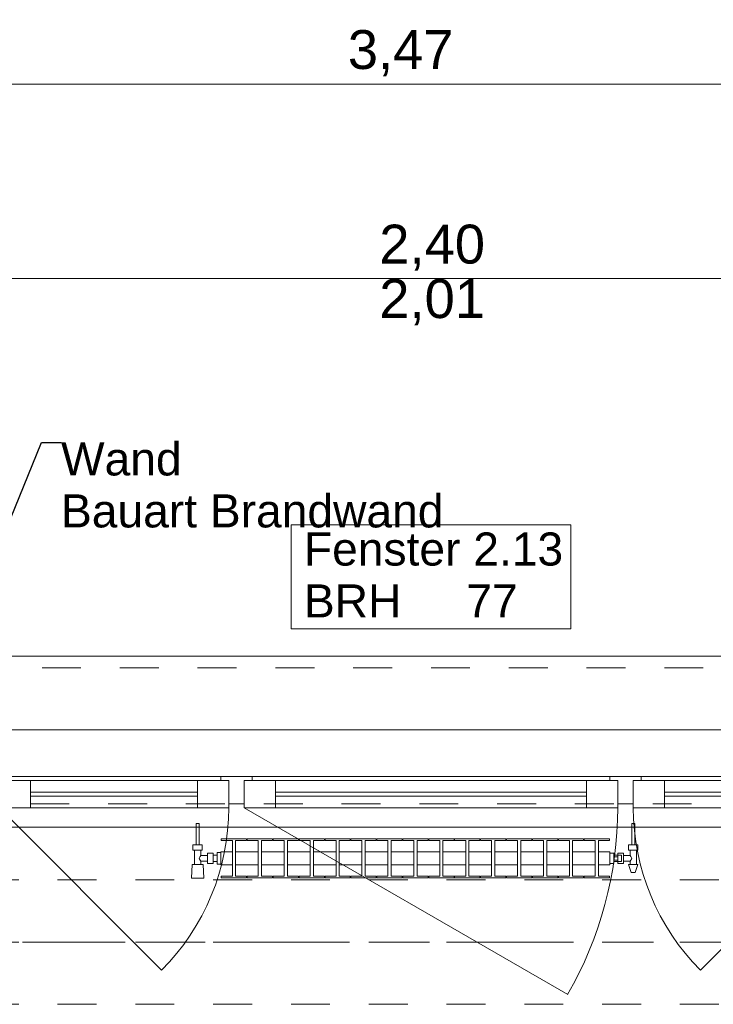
# Model space of a CAD drawing. Header units: metres. Extents: x -4 to 100, y -11 to 17.
# Tile 200 of 256: x 15.68 to 17.47, y 12.99 to 15.52. Entities that reach past the tile are written whole.
import ezdxf

# ---------------------------------------------------------------- set-up
doc = ezdxf.new("R2010")
doc.units = ezdxf.units.M
doc.header["$MEASUREMENT"] = 0
for name, pattern in [('Achse', [0.2, 0.1, -0.05, 0, -0.05]), ('Strichlinie doppelt', [0.546806, 0.264583, -0.105833, 0.070556, -0.105833]), ('Strichlinie eng', [0.115, 0.075, -0.04]), ('Untersicht', [0.1, 0.075, -0.025]), ('Wipeout_Contour', [1, 0, -1])]:
    doc.linetypes.add(name, pattern=pattern)
for name, color, linetype in [('152 - Bemaßung_ Beschriftung.Ausbau', 7, 'Continuous'), ('451 - Universal.Achsen Raster', 7, 'Continuous'), ('603 - Struktur.Bodenplatte_ Decke Roh', 7, 'Continuous'), ('604 - Struktur.Wand Aussen', 7, 'Continuous'), ('608 - Struktur.Träger', 7, 'Continuous'), ('650 - Abdeckung.Fußboden Aufbau', 7, 'Continuous'), ('801 - HKLSE.Heizung_ Klima_ Lüftung', 7, 'Continuous'), ('Neubau_653 - Abdeckung.TB Verkofferung', 7, 'Continuous')]:
    doc.layers.add(name, color=color, linetype=linetype)
doc.styles.add('ERSTELLTER_STIL_2', font='txt')
doc.dimstyles.new('ERSTELLTER_STIL__5', dxfattribs={"dimtxt": 0.1, "dimasz": 0.0532, "dimexe": 0.18, "dimexo": 0.0625, "dimgap": 0, "dimtad": 1, "dimtih": 1, "dimtoh": 1, "dimzin": 0, "dimdsep": 46, "dimtxsty": 'ERSTELLTER_STIL_2', "dimblk": 'ARROWHEAD_2', "dimblk1": 'ARROWHEAD_2', "dimblk2": 'ARROWHEAD_2', "dimcen": 0.09, "dimse1": 1, "dimse2": 1, "dimclrd": 7, "dimclre": 7, "dimclrt": 7, "dimazin": 0, "dimtfac": 1, "dimtdec": 4, "dimtmove": 0, "dimatfit": 3, "dimfxl": 1, "dimtolj": 1, "dimtzin": 0, "dimarcsym": 0})
doc.dimstyles.new('ERSTELLTER_STIL__8', dxfattribs={"dimtxt": 0.18, "dimasz": 0.03648, "dimexe": 0.18, "dimexo": 0.0625, "dimgap": 0, "dimtad": 0, "dimtih": 1, "dimtoh": 1, "dimdec": 4, "dimzin": 0, "dimdsep": 46, "dimcen": 0.09, "dimadec": 0, "dimazin": 0, "dimtfac": 1, "dimtdec": 4, "dimtmove": 0, "dimatfit": 3, "dimldrblk": 'ARROWHEAD_11', "dimfxl": 1, "dimtolj": 1, "dimtzin": 0, "dimarcsym": 0})

# ---------------------------------------------------------------- blocks, each defined once
blk = doc.blocks.new('ARROWHEAD_11')
at = {"color": 0, "linetype": 'Continuous', "lineweight": 0}
blk.add_line((0, 0), (-1, 0), dxfattribs=at)
at = {"color": 0, "linetype": 'Continuous', "lineweight": 0, "const_width": 0.25, "flags": 128}
blk.add_lwpolyline([(-0.125, 0, 1), (0.125, 0, 1)], format="xyb", close=True, dxfattribs=at)
blk = doc.blocks.new('*D291')
at = {"layer": '152 - Bemaßung_ Beschriftung.Ausbau', "color": 7, "linetype": 'Continuous', "lineweight": 5}
for p, q in [((15.54, 14.8025), (15.54, 14.9075)), ((15.5602, 14.89), (15.5198, 14.82)), ((17.9602, 14.89), (17.9198, 14.82)), ((14.273, 14.855), (15.54, 14.855)), ((15.54, 14.855), (17.94, 14.855))]:
    blk.add_line(p, q, dxfattribs=at)
at = {"layer": '152 - Bemaßung_ Beschriftung.Ausbau', "color": 7, "lineweight": 5, "char_height": 0.1, "attachment_point": 7, "style": 'ERSTELLTER_STIL_2'}
for s, insert in [('\\A1;{\\pql;\\fArial|b0|i0|c0|p38;2,40}', (16.607, 14.875)), ('\\A1;{\\pql;\\fArial|b0|i0|c0|p38;2,01}', (16.607, 14.735))]:
    blk.add_mtext(s, dxfattribs=dict(at, insert=insert))
blk = doc.blocks.new('ARROWHEAD_2')
at = {"color": 0, "linetype": 'Continuous', "lineweight": 0}
for p, q in [((-0.378, -0.655), (0.378, 0.655)), ((0, 0), (-1, 0))]:
    blk.add_line(p, q, dxfattribs=at)
blk = doc.blocks.new('*D292')
at = {"layer": '152 - Bemaßung_ Beschriftung.Ausbau', "color": 7, "linetype": 'Continuous', "lineweight": 5}
for p, q in [((17.94, 14.8025), (17.94, 14.9075)), ((17.9602, 14.89), (17.9198, 14.82)), ((19.1602, 14.89), (19.1198, 14.82)), ((15.54, 14.855), (17.94, 14.855)), ((17.94, 14.855), (19.14, 14.855))]:
    blk.add_line(p, q, dxfattribs=at)
at = {"layer": '152 - Bemaßung_ Beschriftung.Ausbau', "color": 7, "lineweight": 5, "insert": (18.407, 14.875), "char_height": 0.1, "attachment_point": 7, "style": 'ERSTELLTER_STIL_2'}
blk.add_mtext('\\A1;{\\pql;\\fArial|b0|i0|c0|p38;1,20}', dxfattribs=at)
blk = doc.blocks.new('*D326')
at = {"layer": '152 - Bemaßung_ Beschriftung.Ausbau', "color": 7, "linetype": 'Continuous', "lineweight": 5}
for p, q in [((15.0202, 15.39), (14.9798, 15.32)), ((15, 15.3025), (15, 15.4075)), ((18.4902, 15.39), (18.4498, 15.32)), ((14.84, 15.355), (15, 15.355)), ((15, 15.355), (18.47, 15.355))]:
    blk.add_line(p, q, dxfattribs=at)
at = {"layer": '152 - Bemaßung_ Beschriftung.Ausbau', "color": 7, "lineweight": 5, "char_height": 0.1, "attachment_point": 7, "style": 'ERSTELLTER_STIL_2'}
for s, insert in [('\\A1;{\\pql;\\fArial|b0|i0|c0|p38;3,47}', (16.5261, 15.375)), ('\\A1;{\\pql;\\fArial|b0|i0|c0|p38;13}', (18.298, 15.375))]:
    blk.add_mtext(s, dxfattribs=dict(at, insert=insert))
blk = doc.blocks.new('*D327')
at = {"layer": '152 - Bemaßung_ Beschriftung.Ausbau', "color": 7, "linetype": 'Continuous', "lineweight": 5}
for p, q in [((18.4902, 15.39), (18.4498, 15.32)), ((18.47, 15.3025), (18.47, 15.4075)), ((18.6202, 15.39), (18.5798, 15.32)), ((15, 15.355), (18.47, 15.355)), ((18.47, 15.355), (18.6, 15.355))]:
    blk.add_line(p, q, dxfattribs=at)
blk = doc.blocks.new('*D363')
at = {"layer": '152 - Bemaßung_ Beschriftung.Ausbau', "color": 7, "linetype": 'Continuous', "lineweight": 5}
for p, q in [((15.08, 15.8025), (15.08, 15.9075)), ((15.1002, 15.89), (15.0598, 15.82)), ((18.4002, 15.89), (18.3598, 15.82)), ((14.78, 15.855), (15.08, 15.855)), ((15.08, 15.855), (18.38, 15.855))]:
    blk.add_line(p, q, dxfattribs=at)
at = {"layer": '152 - Bemaßung_ Beschriftung.Ausbau', "color": 7, "lineweight": 5, "insert": (16.597, 15.875), "char_height": 0.1, "attachment_point": 7, "style": 'ERSTELLTER_STIL_2'}
blk.add_mtext('\\A1;{\\pql;\\fArial|b0|i0|c0|p38;3,30}', dxfattribs=at)
blk = doc.blocks.new('*D364')
at = {"layer": '152 - Bemaßung_ Beschriftung.Ausbau', "color": 7, "linetype": 'Continuous', "lineweight": 5}
for p, q in [((18.38, 15.8025), (18.38, 15.9075)), ((18.4002, 15.89), (18.3598, 15.82)), ((18.7002, 15.89), (18.6598, 15.82)), ((15.08, 15.855), (18.38, 15.855)), ((18.38, 15.855), (18.68, 15.855))]:
    blk.add_line(p, q, dxfattribs=at)
at = {"layer": '152 - Bemaßung_ Beschriftung.Ausbau', "color": 7, "lineweight": 5, "insert": (18.4541, 15.875), "char_height": 0.1, "attachment_point": 7, "style": 'ERSTELLTER_STIL_2'}
blk.add_mtext('\\A1;{\\pql;\\fArial|b0|i0|c0|p38;30}', dxfattribs=at)

msp = doc.modelspace()

# ---------------------------------------------------------------- linework, layer by layer
at = {"layer": '451 - Universal.Achsen Raster', "color": 160, "linetype": 'Strichlinie doppelt', "lineweight": 9, "true_color": 0x3232ff}
msp.add_line((64.935, 13.15), (-3.175, 13.15), dxfattribs=at)
at = {"layer": '603 - Struktur.Bodenplatte_ Decke Roh', "color": 7, "linetype": 'Continuous', "lineweight": 18, "flags": 128}
msp.add_lwpolyline([(47.48, 13.695), (14.78, 13.695), (14.78, 13.455), (14.78, 13), (14.84, 13), (14.84, 8.585), (13.03, 8.585), (13.03, 8.725), (11.41, 8.725), (11.41, 13), (11.48, 13), (11.48, 13.455), (11.48, 13.695), (-0.015, 13.695)], dxfattribs=at)
at = {"layer": '604 - Struktur.Wand Aussen', "color": 7, "linetype": 'Continuous', "lineweight": 9}
for p, q in [((17.84, 13.885), (15.64, 13.885)), ((15.63, 13.495), (16.0472, 13.0778)), ((17.85, 13.495), (17.4328, 13.0778))]:
    msp.add_line(p, q, dxfattribs=at)
at = {"layer": '604 - Struktur.Wand Aussen', "color": 7, "linetype": 'Strichlinie eng', "lineweight": 9}
msp.add_line((17.84, 13.855), (15.64, 13.855), dxfattribs=at)
at = {"layer": '604 - Struktur.Wand Aussen', "color": 7, "linetype": 'Continuous', "lineweight": 13}
for p, q in [((15.63, 13.565), (15.71, 13.565)), ((15.65, 13.575), (16.2, 13.575)), ((15.71, 13.565), (16.14, 13.565)), ((15.71, 13.565), (15.71, 13.495)), ((16.14, 13.495), (16.14, 13.565)), ((16.14, 13.565), (16.22, 13.565)), ((16.2, 13.565), (16.2, 13.575)), ((16.2, 13.575), (16.24, 13.575)), ((16.22, 13.565), (16.2, 13.565)), ((16.22, 13.505), (16.22, 13.565)), ((16.22, 13.565), (16.22, 13.495)), ((16.24, 13.575), (16.28, 13.575)), ((16.28, 13.565), (16.26, 13.565)), ((16.26, 13.565), (16.26, 13.505)), ((16.26, 13.495), (16.26, 13.565)), ((16.26, 13.565), (16.34, 13.565)), ((16.28, 13.575), (17.2, 13.575)), ((16.28, 13.575), (16.28, 13.565)), ((16.34, 13.565), (17.14, 13.565)), ((16.34, 13.565), (16.34, 13.495)), ((17.14, 13.495), (17.14, 13.565)), ((17.14, 13.565), (17.22, 13.565)), ((17.2, 13.565), (17.2, 13.575)), ((17.2, 13.575), (17.24, 13.575)), ((17.22, 13.565), (17.2, 13.565)), ((17.22, 13.505), (17.22, 13.565)), ((17.22, 13.565), (17.22, 13.495)), ((17.24, 13.575), (17.28, 13.575)), ((17.28, 13.565), (17.26, 13.565)), ((17.26, 13.565), (17.26, 13.505)), ((17.26, 13.495), (17.26, 13.565)), ((17.26, 13.565), (17.34, 13.565)), ((17.28, 13.575), (17.83, 13.575)), ((17.28, 13.575), (17.28, 13.565)), ((17.34, 13.565), (17.77, 13.565)), ((17.34, 13.565), (17.34, 13.495)), ((15.71, 13.535), (16.14, 13.535)), ((16.14, 13.525), (15.71, 13.525)), ((16.34, 13.535), (17.14, 13.535)), ((17.14, 13.525), (16.34, 13.525)), ((17.34, 13.535), (17.77, 13.535)), ((17.77, 13.525), (17.34, 13.525)), ((15.71, 13.495), (15.63, 13.495)), ((16.14, 13.495), (15.71, 13.495)), ((16.22, 13.495), (16.14, 13.495)), ((16.24, 13.505), (16.22, 13.505)), ((16.26, 13.505), (16.24, 13.505)), ((16.34, 13.495), (16.26, 13.495)), ((17.14, 13.495), (16.34, 13.495)), ((17.22, 13.495), (17.14, 13.495)), ((17.24, 13.505), (17.22, 13.505)), ((17.26, 13.505), (17.24, 13.505)), ((17.34, 13.495), (17.26, 13.495)), ((17.77, 13.495), (17.34, 13.495))]:
    msp.add_line(p, q, dxfattribs=at)
at = {"layer": '604 - Struktur.Wand Aussen', "color": 7, "linetype": 'Continuous', "lineweight": 9, "flags": 128}
msp.add_lwpolyline([(16.3806, 13.955), (17.0994, 13.955), (17.0994, 14.0886), (17.0994, 14.2221), (16.3806, 14.2221), (16.3806, 14.0886)], close=True, dxfattribs=at)
at = {"layer": '608 - Struktur.Träger', "color": 7, "linetype": 'Achse', "lineweight": 9}
msp.add_line((14.78, 13.15), (47.48, 13.15), dxfattribs=at)
at = {"layer": '608 - Struktur.Träger', "color": 7, "linetype": 'Untersicht', "lineweight": 13}
msp.add_line((14.78, 12.99), (47.48, 12.99), dxfattribs=at)
at = {"layer": '650 - Abdeckung.Fußboden Aufbau', "color": 7, "linetype": 'Continuous', "lineweight": 13, "flags": 128}
msp.add_lwpolyline([(18.37, 8.22), (18.37, 8.51), (18.47, 8.51), (18.47, 12.99), (18.37, 12.99), (18.37, 13.445), (15.09, 13.445), (15.09, 12.99), (15, 12.99)], dxfattribs=at)
at = {"layer": 'Neubau_653 - Abdeckung.TB Verkofferung', "color": 1, "linetype": 'Untersicht', "lineweight": 9}
msp.add_line((15.11, 13.505), (47.13, 13.505), dxfattribs=at)

# ---------------------------------------------------------------- texts
at = {"layer": '152 - Bemaßung_ Beschriftung.Ausbau', "color": 7, "linetype": 'Continuous', "lineweight": 9, "insert": (15.7886, 14.4341), "char_height": 0.085, "attachment_point": 1, "line_spacing_factor": 0.942728, "style": 'ERSTELLTER_STIL_2'}
msp.add_mtext('\\A1;{\\pql;\\fArial|b0|i0|c0|p38;Wand\\P\\pql;\\fArial|b0|i0|c0|p38;Bauart Brandwand}', dxfattribs=at)
at = {"layer": '604 - Struktur.Wand Aussen', "color": 7, "lineweight": 9, "char_height": 0.085, "style": 'ERSTELLTER_STIL_2'}
for s, insert, attachment_point in [('\\A1;{\\pql;\\pt0;\\fArial|b0|i0|c0|p38;Fenster 2.13}', (16.4132, 14.1163), 7), ('\\A1;{\\pql;\\pt0,0.05;\\fArial|b0|i0|c0|p38;77\\fArial|b0|i0|c0|p38;\\A1{\\H.66x;\\S^  ;}\\fArial|b0|i0|c0|p38;\\fArial|b0|i0|c0|p38;\\A1{\\H.66x;\\S^  ;}}', (16.8309, 14.0691), 1), ('\\A1;{\\pql;\\pt0;\\fArial|b0|i0|c0|p38;}', (16.9599, 14.0886), 1), ('\\A1;{\\pql;\\pt0;\\fArial|b0|i0|c0|p38;BRH}', (16.4132, 14.0691), 1)]:
    msp.add_mtext(s, dxfattribs=dict(at, insert=insert, attachment_point=attachment_point))

# ---------------------------------------------------------------- dimensions: what is measured, and where the dimension line sits
at = {"layer": '152 - Bemaßung_ Beschriftung.Ausbau', "color": 7, "linetype": 'Continuous', "lineweight": 5}
for base, p1, p2, picture, middle in [((17.94, 14.855), (15.54, 13.575), (17.94, 13.575), '*D291', (16.7369, 14.925)), ((19.14, 14.855), (17.94, 13.575), (19.14, 13.575), '*D292', (18.5369, 14.925))]:
    dim = msp.add_linear_dim(base=base, p1=p1, p2=p2, angle=0, dimstyle='ERSTELLTER_STIL__5', dxfattribs=at)
    dim.commit()
    dim.dimension.update_dxf_attribs({"geometry": picture, "text_midpoint": middle, "dimtype": 160})

# ---------------------------------------------------------------- next in the draw order: wipeouts: each hides what was drawn before it
at = {"color": 254, "linetype": 'Wipeout_Contour', "lineweight": 0, "ltscale": 5219.756788}
msp.add_wipeout([(16.2, 13.3817), (16.2, 13.3483), (16.2292, 13.3483), (16.2292, 13.3192), (16.2008, 13.3192), (16.2008, 13.315), (16.2658, 13.315), (16.2658, 13.3192), (16.2375, 13.3192), (16.2375, 13.3483), (16.2958, 13.3483), (16.2958, 13.3192), (16.2675, 13.3192), (16.2675, 13.315), (16.3325, 13.315), (16.3325, 13.3192), (16.3042, 13.3192), (16.3042, 13.3483), (16.3625, 13.3483), (16.3625, 13.3192), (16.3342, 13.3192), (16.3342, 13.315), (16.3992, 13.315), (16.3992, 13.3192), (16.3708, 13.3192), (16.3708, 13.3483), (16.4292, 13.3483), (16.4292, 13.3192), (16.4008, 13.3192), (16.4008, 13.315), (16.4658, 13.315), (16.4658, 13.3192), (16.4375, 13.3192), (16.4375, 13.3483), (16.4958, 13.3483), (16.4958, 13.3192), (16.4675, 13.3192), (16.4675, 13.315), (16.5325, 13.315), (16.5325, 13.3192), (16.5042, 13.3192), (16.5042, 13.3483), (16.5625, 13.3483), (16.5625, 13.3192), (16.5342, 13.3192), (16.5342, 13.315), (16.5992, 13.315), (16.5992, 13.3192), (16.5708, 13.3192), (16.5708, 13.3483), (16.6292, 13.3483), (16.6292, 13.3192), (16.6008, 13.3192), (16.6008, 13.315), (16.6658, 13.315), (16.6658, 13.3192), (16.6375, 13.3192), (16.6375, 13.3483), (16.6958, 13.3483), (16.6958, 13.3192), (16.6675, 13.3192), (16.6675, 13.315), (16.7325, 13.315), (16.7325, 13.3192), (16.7042, 13.3192), (16.7042, 13.3483), (16.7625, 13.3483), (16.7625, 13.3192), (16.7342, 13.3192), (16.7342, 13.315), (16.7992, 13.315), (16.7992, 13.3192), (16.7708, 13.3192), (16.7708, 13.3483), (16.8292, 13.3483), (16.8292, 13.3192), (16.8008, 13.3192), (16.8008, 13.315), (16.8658, 13.315), (16.8658, 13.3192), (16.8375, 13.3192), (16.8375, 13.3483), (16.8958, 13.3483), (16.8958, 13.3192), (16.8675, 13.3192), (16.8675, 13.315), (16.9325, 13.315), (16.9325, 13.3192), (16.9042, 13.3192), (16.9042, 13.3483), (16.9625, 13.3483), (16.9625, 13.3192), (16.9342, 13.3192), (16.9342, 13.315), (16.9992, 13.315), (16.9992, 13.3192), (16.9708, 13.3192), (16.9708, 13.3483), (17.0292, 13.3483), (17.0292, 13.3192), (17.0008, 13.3192), (17.0008, 13.315), (17.0658, 13.315), (17.0658, 13.3192), (17.0375, 13.3192), (17.0375, 13.3483), (17.0958, 13.3483), (17.0958, 13.3192), (17.0675, 13.3192), (17.0675, 13.315), (17.1325, 13.315), (17.1325, 13.3192), (17.1042, 13.3192), (17.1042, 13.3483), (17.1625, 13.3483), (17.1625, 13.3192), (17.1342, 13.3192), (17.1342, 13.315), (17.1992, 13.315), (17.1992, 13.3192), (17.1708, 13.3192), (17.1708, 13.3483), (17.2, 13.3483), (17.2, 13.3817), (17.1708, 13.3817), (17.1708, 13.4108), (17.1992, 13.4108), (17.1992, 13.415), (17.1342, 13.415), (17.1342, 13.4108), (17.1625, 13.4108), (17.1625, 13.3817), (17.1042, 13.3817), (17.1042, 13.4108), (17.1325, 13.4108), (17.1325, 13.415), (17.0675, 13.415), (17.0675, 13.4108), (17.0958, 13.4108), (17.0958, 13.3817), (17.0375, 13.3817), (17.0375, 13.4108), (17.0658, 13.4108), (17.0658, 13.415), (17.0008, 13.415), (17.0008, 13.4108), (17.0292, 13.4108), (17.0292, 13.3817), (16.9708, 13.3817), (16.9708, 13.4108), (16.9992, 13.4108), (16.9992, 13.415), (16.9342, 13.415), (16.9342, 13.4108), (16.9625, 13.4108), (16.9625, 13.3817), (16.9042, 13.3817), (16.9042, 13.4108), (16.9325, 13.4108), (16.9325, 13.415), (16.8675, 13.415), (16.8675, 13.4108), (16.8958, 13.4108), (16.8958, 13.3817), (16.8375, 13.3817), (16.8375, 13.4108), (16.8658, 13.4108), (16.8658, 13.415), (16.8008, 13.415), (16.8008, 13.4108), (16.8292, 13.4108), (16.8292, 13.3817), (16.7708, 13.3817), (16.7708, 13.4108), (16.7992, 13.4108), (16.7992, 13.415), (16.7342, 13.415), (16.7342, 13.4108), (16.7625, 13.4108), (16.7625, 13.3817), (16.7042, 13.3817), (16.7042, 13.4108), (16.7325, 13.4108), (16.7325, 13.415), (16.6675, 13.415), (16.6675, 13.4108), (16.6958, 13.4108), (16.6958, 13.3817), (16.6375, 13.3817), (16.6375, 13.4108), (16.6658, 13.4108), (16.6658, 13.415), (16.6008, 13.415), (16.6008, 13.4108), (16.6292, 13.4108), (16.6292, 13.3817), (16.5708, 13.3817), (16.5708, 13.4108), (16.5992, 13.4108), (16.5992, 13.415), (16.5342, 13.415), (16.5342, 13.4108), (16.5625, 13.4108), (16.5625, 13.3817), (16.5042, 13.3817), (16.5042, 13.4108), (16.5325, 13.4108), (16.5325, 13.415), (16.4675, 13.415), (16.4675, 13.4108), (16.4958, 13.4108), (16.4958, 13.3817), (16.4375, 13.3817), (16.4375, 13.4108), (16.4658, 13.4108), (16.4658, 13.415), (16.4008, 13.415), (16.4008, 13.4108), (16.4292, 13.4108), (16.4292, 13.3817), (16.3708, 13.3817), (16.3708, 13.4108), (16.3992, 13.4108), (16.3992, 13.415), (16.3342, 13.415), (16.3342, 13.4108), (16.3625, 13.4108), (16.3625, 13.3817), (16.3042, 13.3817), (16.3042, 13.4108), (16.3325, 13.4108), (16.3325, 13.415), (16.2675, 13.415), (16.2675, 13.4108), (16.2958, 13.4108), (16.2958, 13.3817), (16.2375, 13.3817), (16.2375, 13.4108), (16.2658, 13.4108), (16.2658, 13.415), (16.2008, 13.415), (16.2008, 13.4108), (16.2292, 13.4108), (16.2292, 13.3817)], dxfattribs=at).dxf.layer = '801 - HKLSE.Heizung_ Klima_ Lüftung'

# ---------------------------------------------------------------- next in the draw order: linework, layer by layer
at = {"layer": '604 - Struktur.Wand Aussen', "color": 7, "linetype": 'Continuous', "lineweight": 9}
msp.add_line((16.26, 13.495), (17.0914, 13.015), dxfattribs=at)
at = {"layer": '801 - HKLSE.Heizung_ Klima_ Lüftung', "color": 7, "linetype": 'Continuous', "lineweight": 5}
for p, q in [((16.2292, 13.4108), (16.2292, 13.3192)), ((16.2375, 13.3192), (16.2375, 13.4108)), ((16.2375, 13.4108), (16.2658, 13.4108)), ((16.2658, 13.4108), (16.2658, 13.415)), ((16.2675, 13.415), (16.2675, 13.4108)), ((16.3325, 13.415), (16.2675, 13.415)), ((16.2675, 13.415), (16.2675, 13.4108)), ((16.2675, 13.4108), (16.2958, 13.4108)), ((16.2958, 13.4108), (16.2958, 13.3192)), ((16.3042, 13.3192), (16.3042, 13.4108)), ((16.3042, 13.4108), (16.3325, 13.4108)), ((16.3325, 13.4108), (16.3325, 13.415)), ((16.3325, 13.4108), (16.3325, 13.415)), ((16.3992, 13.415), (16.3342, 13.415)), ((16.3342, 13.415), (16.3342, 13.4108)), ((16.3342, 13.4108), (16.3625, 13.4108)), ((16.3625, 13.4108), (16.3625, 13.3192)), ((16.3708, 13.3192), (16.3708, 13.4108)), ((16.3708, 13.4108), (16.3992, 13.4108)), ((16.3992, 13.4108), (16.3992, 13.415)), ((16.3992, 13.4108), (16.3992, 13.415)), ((16.4658, 13.415), (16.4008, 13.415)), ((16.4008, 13.415), (16.4008, 13.4108)), ((16.4008, 13.4108), (16.4292, 13.4108)), ((16.4292, 13.4108), (16.4292, 13.3192)), ((16.4375, 13.3192), (16.4375, 13.4108)), ((16.4375, 13.4108), (16.4658, 13.4108)), ((16.4658, 13.4108), (16.4658, 13.415)), ((16.4675, 13.415), (16.4675, 13.4108)), ((16.5325, 13.415), (16.4675, 13.415)), ((16.4675, 13.415), (16.4675, 13.4108)), ((16.4675, 13.4108), (16.4958, 13.4108)), ((16.4958, 13.4108), (16.4958, 13.3192)), ((16.5042, 13.3192), (16.5042, 13.4108)), ((16.5042, 13.4108), (16.5325, 13.4108)), ((16.5325, 13.4108), (16.5325, 13.415)), ((16.5325, 13.4108), (16.5325, 13.415)), ((16.5992, 13.415), (16.5342, 13.415)), ((16.5342, 13.415), (16.5342, 13.4108)), ((16.5342, 13.4108), (16.5625, 13.4108)), ((16.5625, 13.4108), (16.5625, 13.3192)), ((16.5708, 13.3192), (16.5708, 13.4108)), ((16.5708, 13.4108), (16.5992, 13.4108)), ((16.5992, 13.4108), (16.5992, 13.415)), ((16.6008, 13.415), (16.6008, 13.4108)), ((16.6658, 13.415), (16.6008, 13.415)), ((16.6008, 13.415), (16.6008, 13.4108)), ((16.6008, 13.4108), (16.6292, 13.4108)), ((16.6292, 13.4108), (16.6292, 13.3192)), ((16.6375, 13.3192), (16.6375, 13.4108)), ((16.6375, 13.4108), (16.6658, 13.4108)), ((16.6658, 13.4108), (16.6658, 13.415)), ((16.7325, 13.415), (16.6675, 13.415)), ((16.6675, 13.415), (16.6675, 13.4108)), ((16.6675, 13.4108), (16.6958, 13.4108)), ((16.6958, 13.4108), (16.6958, 13.3192)), ((16.7042, 13.3192), (16.7042, 13.4108)), ((16.7042, 13.4108), (16.7325, 13.4108)), ((16.7325, 13.4108), (16.7325, 13.415)), ((16.7325, 13.4108), (16.7325, 13.415)), ((16.7992, 13.415), (16.7342, 13.415)), ((16.7342, 13.415), (16.7342, 13.4108)), ((16.7342, 13.4108), (16.7625, 13.4108)), ((16.7625, 13.4108), (16.7625, 13.3192)), ((16.7708, 13.3192), (16.7708, 13.4108)), ((16.7708, 13.4108), (16.7992, 13.4108)), ((16.7992, 13.4108), (16.7992, 13.415)), ((16.7992, 13.4108), (16.7992, 13.415)), ((16.8008, 13.415), (16.8008, 13.4108)), ((16.8658, 13.415), (16.8008, 13.415)), ((16.8008, 13.415), (16.8008, 13.4108)), ((16.8008, 13.4108), (16.8292, 13.4108)), ((16.8292, 13.4108), (16.8292, 13.3192)), ((16.8375, 13.3192), (16.8375, 13.4108)), ((16.8375, 13.4108), (16.8658, 13.4108)), ((16.8658, 13.4108), (16.8658, 13.415)), ((16.9325, 13.415), (16.8675, 13.415)), ((16.8675, 13.415), (16.8675, 13.4108)), ((16.8675, 13.4108), (16.8958, 13.4108)), ((16.8958, 13.4108), (16.8958, 13.3192)), ((16.9042, 13.3192), (16.9042, 13.4108)), ((16.9042, 13.4108), (16.9325, 13.4108)), ((16.9325, 13.4108), (16.9325, 13.415)), ((16.9992, 13.415), (16.9342, 13.415)), ((16.9342, 13.415), (16.9342, 13.4108)), ((16.9342, 13.4108), (16.9625, 13.4108)), ((16.9625, 13.4108), (16.9625, 13.3192)), ((16.9708, 13.3192), (16.9708, 13.4108)), ((16.9708, 13.4108), (16.9992, 13.4108)), ((16.9992, 13.4108), (16.9992, 13.415)), ((16.9992, 13.4108), (16.9992, 13.415)), ((17.0008, 13.415), (17.0008, 13.4108)), ((17.0658, 13.415), (17.0008, 13.415)), ((17.0008, 13.415), (17.0008, 13.4108)), ((17.0008, 13.4108), (17.0292, 13.4108)), ((17.0292, 13.4108), (17.0292, 13.3192)), ((17.0375, 13.3192), (17.0375, 13.4108)), ((17.0375, 13.4108), (17.0658, 13.4108)), ((17.0658, 13.4108), (17.0658, 13.415)), ((17.0675, 13.415), (17.0675, 13.4108)), ((17.1325, 13.415), (17.0675, 13.415)), ((17.0675, 13.415), (17.0675, 13.4108)), ((17.0675, 13.4108), (17.0958, 13.4108)), ((17.0958, 13.4108), (17.0958, 13.3192)), ((17.1042, 13.3192), (17.1042, 13.4108)), ((17.1042, 13.4108), (17.1325, 13.4108)), ((17.1325, 13.4108), (17.1325, 13.415)), ((17.1325, 13.4108), (17.1325, 13.415)), ((17.1342, 13.415), (17.1342, 13.4108)), ((17.1342, 13.415), (17.1342, 13.4108)), ((17.1342, 13.4108), (17.1625, 13.4108)), ((17.1625, 13.4108), (17.1625, 13.3192)), ((17.1708, 13.3192), (17.1708, 13.4108)), ((16.2375, 13.3817), (16.2958, 13.3817)), ((16.3042, 13.3817), (16.3625, 13.3817)), ((16.3708, 13.3817), (16.4292, 13.3817)), ((16.4375, 13.3817), (16.4958, 13.3817)), ((16.5042, 13.3817), (16.5625, 13.3817)), ((16.5708, 13.3817), (16.6292, 13.3817)), ((16.6375, 13.3817), (16.6958, 13.3817)), ((16.7042, 13.3817), (16.7625, 13.3817)), ((16.7708, 13.3817), (16.8292, 13.3817)), ((16.8375, 13.3817), (16.8958, 13.3817)), ((16.9042, 13.3817), (16.9625, 13.3817)), ((16.9708, 13.3817), (17.0292, 13.3817)), ((17.0375, 13.3817), (17.0958, 13.3817)), ((17.1042, 13.3817), (17.1625, 13.3817)), ((16.2375, 13.3483), (16.2958, 13.3483)), ((16.3042, 13.3483), (16.3625, 13.3483)), ((16.3708, 13.3483), (16.4292, 13.3483)), ((16.4375, 13.3483), (16.4958, 13.3483)), ((16.5042, 13.3483), (16.5625, 13.3483)), ((16.5708, 13.3483), (16.6292, 13.3483)), ((16.6375, 13.3483), (16.6958, 13.3483)), ((16.7042, 13.3483), (16.7625, 13.3483)), ((16.7708, 13.3483), (16.8292, 13.3483)), ((16.8375, 13.3483), (16.8958, 13.3483)), ((16.9042, 13.3483), (16.9625, 13.3483)), ((16.9708, 13.3483), (17.0292, 13.3483)), ((17.0375, 13.3483), (17.0958, 13.3483)), ((17.1042, 13.3483), (17.1625, 13.3483)), ((16.2658, 13.3192), (16.2375, 13.3192)), ((16.2658, 13.315), (16.2658, 13.3192)), ((16.2675, 13.3192), (16.2675, 13.315)), ((16.2958, 13.3192), (16.2675, 13.3192)), ((16.2675, 13.3192), (16.2675, 13.315)), ((16.2675, 13.315), (16.3325, 13.315)), ((16.2675, 13.315), (16.3325, 13.315)), ((16.3325, 13.3192), (16.3042, 13.3192)), ((16.3325, 13.315), (16.3325, 13.3192)), ((16.3325, 13.315), (16.3325, 13.3192)), ((16.3625, 13.3192), (16.3342, 13.3192)), ((16.3342, 13.3192), (16.3342, 13.315)), ((16.3342, 13.315), (16.3992, 13.315)), ((16.3342, 13.315), (16.3992, 13.315)), ((16.3992, 13.3192), (16.3708, 13.3192)), ((16.3992, 13.315), (16.3992, 13.3192)), ((16.3992, 13.315), (16.3992, 13.3192)), ((16.4292, 13.3192), (16.4008, 13.3192)), ((16.4008, 13.3192), (16.4008, 13.315)), ((16.4008, 13.315), (16.4658, 13.315)), ((16.4008, 13.315), (16.4658, 13.315)), ((16.4658, 13.3192), (16.4375, 13.3192)), ((16.4658, 13.315), (16.4658, 13.3192)), ((16.4675, 13.3192), (16.4675, 13.315)), ((16.4958, 13.3192), (16.4675, 13.3192)), ((16.4675, 13.3192), (16.4675, 13.315)), ((16.4675, 13.315), (16.5325, 13.315)), ((16.4675, 13.315), (16.5325, 13.315)), ((16.5325, 13.3192), (16.5042, 13.3192)), ((16.5325, 13.315), (16.5325, 13.3192)), ((16.5325, 13.315), (16.5325, 13.3192)), ((16.5625, 13.3192), (16.5342, 13.3192)), ((16.5342, 13.3192), (16.5342, 13.315)), ((16.5342, 13.315), (16.5992, 13.315)), ((16.5342, 13.315), (16.5992, 13.315)), ((16.5992, 13.3192), (16.5708, 13.3192)), ((16.5992, 13.315), (16.5992, 13.3192)), ((16.6008, 13.3192), (16.6008, 13.315)), ((16.6292, 13.3192), (16.6008, 13.3192)), ((16.6008, 13.3192), (16.6008, 13.315)), ((16.6008, 13.315), (16.6658, 13.315)), ((16.6008, 13.315), (16.6658, 13.315)), ((16.6658, 13.3192), (16.6375, 13.3192)), ((16.6658, 13.315), (16.6658, 13.3192)), ((16.6958, 13.3192), (16.6675, 13.3192)), ((16.6675, 13.3192), (16.6675, 13.315)), ((16.6675, 13.315), (16.7325, 13.315)), ((16.6675, 13.315), (16.7325, 13.315)), ((16.7325, 13.3192), (16.7042, 13.3192)), ((16.7325, 13.315), (16.7325, 13.3192)), ((16.7325, 13.315), (16.7325, 13.3192)), ((16.7625, 13.3192), (16.7342, 13.3192)), ((16.7342, 13.3192), (16.7342, 13.315)), ((16.7342, 13.315), (16.7992, 13.315)), ((16.7342, 13.315), (16.7992, 13.315)), ((16.7992, 13.3192), (16.7708, 13.3192)), ((16.7992, 13.315), (16.7992, 13.3192)), ((16.7992, 13.315), (16.7992, 13.3192)), ((16.8008, 13.3192), (16.8008, 13.315)), ((16.8292, 13.3192), (16.8008, 13.3192)), ((16.8008, 13.3192), (16.8008, 13.315)), ((16.8008, 13.315), (16.8658, 13.315)), ((16.8008, 13.315), (16.8658, 13.315)), ((16.8658, 13.3192), (16.8375, 13.3192)), ((16.8658, 13.315), (16.8658, 13.3192)), ((16.8958, 13.3192), (16.8675, 13.3192)), ((16.8675, 13.3192), (16.8675, 13.315)), ((16.8675, 13.315), (16.9325, 13.315)), ((16.8675, 13.315), (16.9325, 13.315)), ((16.9325, 13.3192), (16.9042, 13.3192)), ((16.9325, 13.315), (16.9325, 13.3192)), ((16.9625, 13.3192), (16.9342, 13.3192)), ((16.9342, 13.3192), (16.9342, 13.315)), ((16.9342, 13.315), (16.9992, 13.315)), ((16.9342, 13.315), (16.9992, 13.315)), ((16.9992, 13.3192), (16.9708, 13.3192)), ((16.9992, 13.315), (16.9992, 13.3192)), ((16.9992, 13.315), (16.9992, 13.3192)), ((17.0008, 13.3192), (17.0008, 13.315)), ((17.0292, 13.3192), (17.0008, 13.3192)), ((17.0008, 13.3192), (17.0008, 13.315)), ((17.0008, 13.315), (17.0658, 13.315)), ((17.0008, 13.315), (17.0658, 13.315)), ((17.0658, 13.3192), (17.0375, 13.3192)), ((17.0658, 13.315), (17.0658, 13.3192)), ((17.0675, 13.3192), (17.0675, 13.315)), ((17.0958, 13.3192), (17.0675, 13.3192)), ((17.0675, 13.3192), (17.0675, 13.315)), ((17.0675, 13.315), (17.1325, 13.315)), ((17.0675, 13.315), (17.1325, 13.315)), ((17.1325, 13.3192), (17.1042, 13.3192)), ((17.1325, 13.315), (17.1325, 13.3192)), ((17.1325, 13.315), (17.1325, 13.3192)), ((17.1342, 13.3192), (17.1342, 13.315)), ((17.1625, 13.3192), (17.1342, 13.3192)), ((17.1342, 13.3192), (17.1342, 13.315)), ((17.1342, 13.315), (17.1992, 13.315)), ((17.1342, 13.315), (17.1992, 13.315))]:
    msp.add_line(p, q, dxfattribs=at)

# ---------------------------------------------------------------- next in the draw order: wipeouts: each hides what was drawn before it
at = {"color": 254, "linetype": 'Wipeout_Contour', "lineweight": 0, "ltscale": 670.573665}
msp.add_wipeout([(16.2, 13.3503), (16.2, 13.3797), (16.19, 13.3797), (16.19, 13.373), (16.18, 13.373), (16.18, 13.378), (16.165, 13.378), (16.165, 13.372), (16.148, 13.372), (16.148, 13.386), (16.152, 13.386), (16.152, 13.4), (16.144, 13.4), (16.144, 13.455), (16.136, 13.455), (16.136, 13.4), (16.128, 13.4), (16.128, 13.386), (16.132, 13.386), (16.132, 13.349), (16.126, 13.349), (16.124, 13.314), (16.156, 13.314), (16.154, 13.349), (16.148, 13.349), (16.148, 13.358), (16.165, 13.358), (16.165, 13.352), (16.18, 13.352), (16.18, 13.357), (16.19, 13.357), (16.19, 13.3503)], dxfattribs=at).dxf.layer = '801 - HKLSE.Heizung_ Klima_ Lüftung'
at = {"color": 254, "linetype": 'Wipeout_Contour', "lineweight": 0, "ltscale": 693.520243}
msp.add_wipeout([(17.2, 13.352), (17.21, 13.352), (17.21, 13.357), (17.22, 13.357), (17.22, 13.352), (17.235, 13.352), (17.235, 13.358), (17.252, 13.358), (17.252, 13.349), (17.248, 13.349), (17.255, 13.329), (17.265, 13.329), (17.272, 13.349), (17.268, 13.349), (17.268, 13.386), (17.272, 13.386), (17.272, 13.4), (17.264, 13.4), (17.264, 13.455), (17.256, 13.455), (17.256, 13.4), (17.248, 13.4), (17.248, 13.386), (17.252, 13.386), (17.252, 13.372), (17.235, 13.372), (17.235, 13.378), (17.22, 13.378), (17.22, 13.373), (17.21, 13.373), (17.21, 13.378), (17.2, 13.378)], dxfattribs=at).dxf.layer = '801 - HKLSE.Heizung_ Klima_ Lüftung'

# ---------------------------------------------------------------- next in the draw order: linework, layer by layer
at = {"layer": '604 - Struktur.Wand Aussen', "color": 7, "linetype": 'Continuous', "lineweight": 9}
msp.add_line((17.93, 13.445), (15.55, 13.445), dxfattribs=at)
at = {"layer": '604 - Struktur.Wand Aussen', "color": 7, "linetype": 'Strichlinie eng', "lineweight": 9}
msp.add_line((17.93, 13.445), (15.55, 13.445), dxfattribs=at)
at = {"layer": '604 - Struktur.Wand Aussen', "color": 7, "linetype": 'Continuous', "lineweight": 9}
for centre, radius, start, end in [((15.63, 13.495), 0.59, 315, 0), ((16.26, 13.495), 0.96, 330, 0), ((17.85, 13.495), 0.59, 180, 225)]:
    msp.add_arc(centre, radius, start, end, dxfattribs=at)
at = {"layer": '608 - Struktur.Träger', "color": 7, "linetype": 'Untersicht', "lineweight": 13}
msp.add_line((14.78, 13.31), (47.48, 13.31), dxfattribs=at)
at = {"layer": '801 - HKLSE.Heizung_ Klima_ Lüftung', "color": 7, "linetype": 'Continuous', "lineweight": 5}
for p, q in [((16.1372, 13.455), (16.136, 13.455)), ((16.136, 13.455), (16.136, 13.4)), ((16.14, 13.455), (16.1372, 13.455)), ((16.1428, 13.455), (16.14, 13.455)), ((16.144, 13.455), (16.1428, 13.455)), ((16.144, 13.455), (16.144, 13.4)), ((17.256, 13.455), (17.2572, 13.455)), ((17.256, 13.455), (17.256, 13.4)), ((17.2572, 13.455), (17.26, 13.455)), ((17.26, 13.455), (17.2628, 13.455)), ((17.2628, 13.455), (17.264, 13.455)), ((17.264, 13.455), (17.264, 13.4)), ((16.2008, 13.415), (16.2008, 13.4108)), ((16.2658, 13.415), (16.2008, 13.415)), ((16.2008, 13.415), (16.2008, 13.4108)), ((16.2008, 13.4108), (16.2292, 13.4108)), ((17.1992, 13.415), (17.1342, 13.415)), ((17.1708, 13.4108), (17.1992, 13.4108)), ((17.1992, 13.4108), (17.1992, 13.415)), ((16.134, 13.4), (16.128, 13.4)), ((16.128, 13.4), (16.128, 13.386)), ((16.134, 13.386), (16.128, 13.386)), ((16.132, 13.386), (16.132, 13.349)), ((16.146, 13.4), (16.134, 13.4)), ((16.146, 13.386), (16.134, 13.386)), ((16.1372, 13.4), (16.136, 13.4)), ((16.14, 13.4), (16.1372, 13.4)), ((16.1428, 13.4), (16.14, 13.4)), ((16.144, 13.4), (16.1428, 13.4)), ((16.152, 13.4), (16.146, 13.4)), ((16.152, 13.386), (16.146, 13.386)), ((16.148, 13.386), (16.148, 13.372)), ((16.152, 13.4), (16.152, 13.386)), ((17.248, 13.4), (17.254, 13.4)), ((17.248, 13.4), (17.248, 13.386)), ((17.248, 13.386), (17.254, 13.386)), ((17.252, 13.386), (17.252, 13.372)), ((17.254, 13.4), (17.266, 13.4)), ((17.254, 13.386), (17.266, 13.386)), ((17.256, 13.4), (17.2572, 13.4)), ((17.2572, 13.4), (17.26, 13.4)), ((17.26, 13.4), (17.2628, 13.4)), ((17.2628, 13.4), (17.264, 13.4)), ((17.266, 13.4), (17.272, 13.4)), ((17.266, 13.386), (17.272, 13.386)), ((17.268, 13.386), (17.268, 13.349)), ((17.272, 13.4), (17.272, 13.386)), ((16.1453, 13.3679), (16.1439, 13.365)), ((16.1439, 13.365), (16.1453, 13.3621)), ((16.1463, 13.3699), (16.1458, 13.3689)), ((16.1458, 13.3611), (16.1463, 13.3601)), ((16.148, 13.372), (16.1463, 13.3699)), ((16.1463, 13.3601), (16.148, 13.358)), ((16.148, 13.372), (16.165, 13.372)), ((16.165, 13.378), (16.165, 13.3715)), ((16.165, 13.378), (16.18, 13.378)), ((16.165, 13.3715), (16.165, 13.3585)), ((16.18, 13.378), (16.18, 13.3715)), ((16.18, 13.373), (16.19, 13.373)), ((16.18, 13.3715), (16.18, 13.3585)), ((16.19, 13.3797), (16.19, 13.365)), ((16.19, 13.3797), (16.2, 13.3797)), ((16.19, 13.3797), (16.19, 13.365)), ((16.19, 13.3797), (16.2, 13.3797)), ((16.19, 13.373), (16.19, 13.3707)), ((16.19, 13.3707), (16.19, 13.365)), ((16.19, 13.365), (16.19, 13.3503)), ((16.19, 13.365), (16.19, 13.3503)), ((16.19, 13.365), (16.19, 13.3593)), ((16.2, 13.3817), (16.2, 13.3768)), ((16.2, 13.3817), (16.2292, 13.3817)), ((16.2, 13.3768), (16.2, 13.365)), ((16.2, 13.365), (16.2, 13.3532)), ((17.1708, 13.3817), (17.2, 13.3817)), ((17.2, 13.3817), (17.2, 13.3768)), ((17.2, 13.378), (17.21, 13.378)), ((17.2, 13.3768), (17.2, 13.365)), ((17.2, 13.365), (17.2, 13.3532)), ((17.21, 13.378), (17.21, 13.365)), ((17.22, 13.373), (17.21, 13.373)), ((17.21, 13.3693), (17.22, 13.3693)), ((17.21, 13.365), (17.21, 13.352)), ((17.21, 13.3607), (17.22, 13.3607)), ((17.22, 13.373), (17.22, 13.378)), ((17.22, 13.378), (17.22, 13.3715)), ((17.235, 13.378), (17.22, 13.378)), ((17.22, 13.373), (17.22, 13.3707)), ((17.22, 13.373), (17.23, 13.373)), ((17.22, 13.373), (17.22, 13.3707)), ((17.22, 13.3715), (17.22, 13.3693)), ((17.22, 13.3707), (17.22, 13.365)), ((17.22, 13.3707), (17.22, 13.3693)), ((17.22, 13.3693), (17.22, 13.365)), ((17.22, 13.365), (17.22, 13.3607)), ((17.22, 13.365), (17.22, 13.3593)), ((17.22, 13.3607), (17.22, 13.3585)), ((17.22, 13.3607), (17.22, 13.3593)), ((17.23, 13.373), (17.23, 13.3707)), ((17.23, 13.3707), (17.23, 13.365)), ((17.23, 13.365), (17.23, 13.3593)), ((17.235, 13.378), (17.235, 13.3715)), ((17.252, 13.372), (17.235, 13.372)), ((17.235, 13.3715), (17.235, 13.3585)), ((17.252, 13.372), (17.2537, 13.3699)), ((17.2537, 13.3601), (17.252, 13.358)), ((17.2537, 13.3699), (17.2542, 13.3689)), ((17.2542, 13.3611), (17.2537, 13.3601)), ((17.2547, 13.3679), (17.2561, 13.365)), ((17.2561, 13.365), (17.2547, 13.3621)), ((16.126, 13.349), (16.124, 13.314)), ((16.1301, 13.349), (16.126, 13.349)), ((16.14, 13.349), (16.1301, 13.349)), ((16.1499, 13.349), (16.14, 13.349)), ((16.148, 13.358), (16.148, 13.349)), ((16.148, 13.358), (16.165, 13.358)), ((16.154, 13.349), (16.1499, 13.349)), ((16.154, 13.349), (16.156, 13.314)), ((16.165, 13.3585), (16.165, 13.352)), ((16.165, 13.352), (16.18, 13.352)), ((16.18, 13.3585), (16.18, 13.352)), ((16.18, 13.357), (16.19, 13.357)), ((16.19, 13.3593), (16.19, 13.357)), ((16.19, 13.3503), (16.2, 13.3503)), ((16.19, 13.3503), (16.2, 13.3503)), ((16.19, 13.3503), (16.2, 13.3503)), ((16.19, 13.3503), (16.2, 13.3503)), ((16.2, 13.3532), (16.2, 13.3483)), ((16.2, 13.3483), (16.2292, 13.3483)), ((17.1708, 13.3483), (17.2, 13.3483)), ((17.2, 13.3532), (17.2, 13.3483)), ((17.2, 13.352), (17.21, 13.352)), ((17.2, 13.352), (17.21, 13.352)), ((17.2, 13.352), (17.21, 13.352)), ((17.2, 13.352), (17.21, 13.352)), ((17.22, 13.357), (17.21, 13.357)), ((17.22, 13.3593), (17.22, 13.357)), ((17.22, 13.3593), (17.22, 13.357)), ((17.22, 13.3585), (17.22, 13.352)), ((17.22, 13.357), (17.23, 13.357)), ((17.22, 13.352), (17.22, 13.357)), ((17.235, 13.352), (17.22, 13.352)), ((17.23, 13.3593), (17.23, 13.357)), ((17.235, 13.3585), (17.235, 13.352)), ((17.252, 13.358), (17.235, 13.358)), ((17.248, 13.349), (17.2515, 13.349)), ((17.248, 13.349), (17.255, 13.329)), ((17.2515, 13.349), (17.26, 13.349)), ((17.252, 13.358), (17.252, 13.349)), ((17.26, 13.349), (17.2685, 13.349)), ((17.272, 13.349), (17.265, 13.329)), ((17.2685, 13.349), (17.272, 13.349)), ((16.1287, 13.314), (16.124, 13.314)), ((16.124, 13.314), (16.1287, 13.314)), ((16.14, 13.314), (16.1287, 13.314)), ((16.1287, 13.314), (16.14, 13.314)), ((16.1513, 13.314), (16.14, 13.314)), ((16.14, 13.314), (16.1513, 13.314)), ((16.1513, 13.314), (16.156, 13.314)), ((16.156, 13.314), (16.1513, 13.314)), ((16.2008, 13.3192), (16.2008, 13.315)), ((16.2292, 13.3192), (16.2008, 13.3192)), ((16.2008, 13.3192), (16.2008, 13.315)), ((16.2008, 13.315), (16.2658, 13.315)), ((16.2008, 13.315), (16.2658, 13.315)), ((17.1992, 13.3192), (17.1708, 13.3192)), ((17.1992, 13.315), (17.1992, 13.3192)), ((17.255, 13.329), (17.2565, 13.329)), ((17.2565, 13.329), (17.26, 13.329)), ((17.26, 13.329), (17.2635, 13.329)), ((17.2635, 13.329), (17.265, 13.329))]:
    msp.add_line(p, q, dxfattribs=at)

# ---------------------------------------------------------------- next in the draw order: dimensions: what is measured, and where the dimension line sits
at = {"layer": '152 - Bemaßung_ Beschriftung.Ausbau', "color": 7, "linetype": 'Continuous', "lineweight": 5}
for base, p1, p2, picture, middle in [((18.38, 15.855), (15.08, 13.45), (18.38, 13.45), '*D363', (16.7268, 15.925)), ((18.68, 15.855), (18.38, 13.45), (18.68, 13.45), '*D364', (18.5303, 15.925)), ((18.47, 15.355), (15, 10.735), (18.47, 10.75), '*D326', (16.656, 15.425)), ((18.6, 15.355), (18.47, 10.75), (18.6, 10.75), '*D327', (18.3742, 15.425))]:
    dim = msp.add_linear_dim(base=base, p1=p1, p2=p2, angle=0, dimstyle='ERSTELLTER_STIL__5', dxfattribs=at)
    dim.commit()
    dim.dimension.update_dxf_attribs({"geometry": picture, "text_midpoint": middle, "dimtype": 160})

# ---------------------------------------------------------------- next in the draw order: leaders
at = {"layer": '152 - Bemaßung_ Beschriftung.Ausbau', "color": 7, "linetype": 'Continuous', "lineweight": 9, "annotation_type": 0, "has_hookline": 1, "hookline_direction": 0, "text_width": 0.9653}
msp.add_leader([(14.9454, 12.4902), (15.7386, 14.4341), (15.7886, 14.4341)], dimstyle='ERSTELLTER_STIL__8', dxfattribs=at)

doc.saveas('drawing.dxf')
